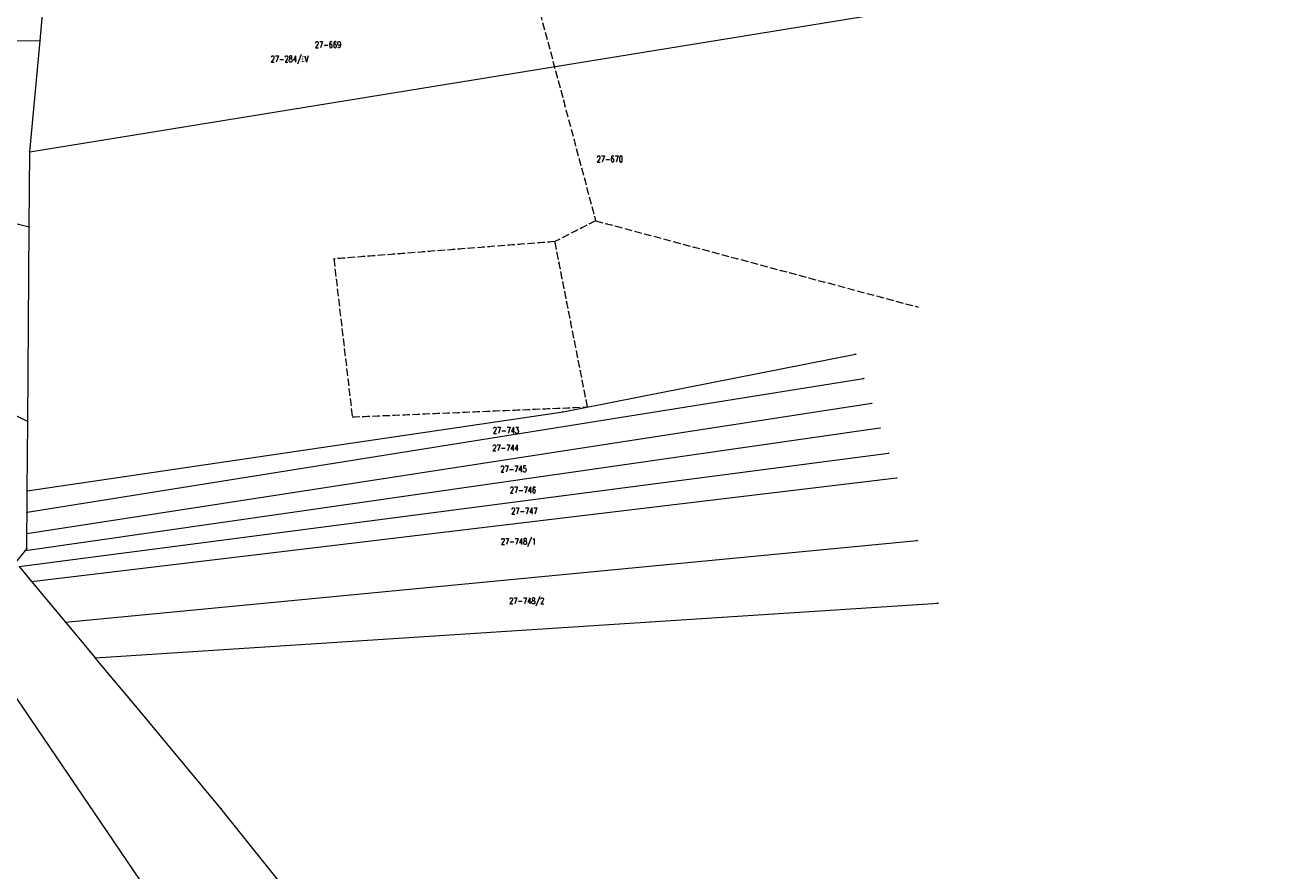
# Model space of a CAD drawing. Header units: metres. Extents: x 7542868 to 7543894, y 5828497 to 5830561.
# Tile 63 of 66: x 7543643 to 7543894, y 5830014 to 5830182. Entities that reach past the tile are written whole.
import ezdxf
from ezdxf.enums import TextEntityAlignment as Align

# ---------------------------------------------------------------- set-up
doc = ezdxf.new("R2010")
doc.units = ezdxf.units.M
for name, pattern in [('GDE', [0]), ('GUK', [2, 1.5, -0.5]), ('GUZ', [1, 0.5, -0.5])]:
    doc.linetypes.add(name, pattern=pattern)
doc.layers.get('0').update_dxf_attribs({"color": 250, "linetype": 'CONTINUOUS', "lineweight": 100})
for name, color, linetype, lineweight in [('Dzialki', 7, 'GDE', 18), ('Kontury', 3, 'GUK', 18), ('Numery_dzialek', 7, 'CONTINUOUS', 13), ('Numery_konturow', 3, 'CONTINUOUS', 13), ('Numery_uzytkow', 7, 'CONTINUOUS', 13), ('Punkty', 7, 'CONTINUOUS', 18), ('Uzytki', 7, 'GUZ', 18)]:
    doc.layers.add(name, color=color, linetype=linetype, lineweight=lineweight)
doc.styles.get("Standard").update_dxf_attribs({"font": 'Simplex.SHX', "width": 0.75})

# ---------------------------------------------------------------- blocks, each defined once
blk = doc.blocks.new('GRO')
at = {"linetype": 'CONTINUOUS'}
blk.add_circle((0, 0), 0.045, dxfattribs=at)

msp = doc.modelspace()

# ---------------------------------------------------------------- linework, layer by layer
at = {"layer": 'Dzialki'}
for p, q in [((7543644.38, 5830156.93), (7543894.43, 5830197.54)), ((7543646.46, 5830179.08), (7543646.96, 5830184.4)), ((7543490.89, 5830180.01), (7543646.46, 5830179.08)), ((7543490.89, 5830180.01), (7543644.27, 5830142)), ((7543490.89, 5830180.01), (7543643.99, 5830103.17)), ((7543644.38, 5830156.93), (7543646.46, 5830179.08)), ((7543644.27, 5830142), (7543644.38, 5830156.93)), ((7543643.99, 5830103.17), (7543644.27, 5830142)), ((7543750.81, 5830105.1), (7543809.17, 5830116.57)), ((7543643.85, 5830085.04), (7543810.77, 5830111.73)), ((7543643.82, 5830080.79), (7543812.41, 5830106.79)), ((7543643.88, 5830089.29), (7543750.81, 5830105.1)), ((7543643.52, 5830077.42), (7543814.04, 5830101.86)), ((7543643.88, 5830089.29), (7543643.99, 5830103.17)), ((7543642.29, 5830074.2), (7543815.71, 5830096.83)), ((7543644.75, 5830071.25), (7543817.34, 5830091.9)), ((7543643.85, 5830085.04), (7543643.88, 5830089.29)), ((7543643.82, 5830080.79), (7543643.85, 5830085.04)), ((7543643.8, 5830077.76), (7543643.82, 5830080.79)), ((7543651.54, 5830063.1), (7543821.48, 5830079.43)), ((7543641.58, 5830075.05), (7543643.52, 5830077.42)), ((7543643.52, 5830077.42), (7543643.8, 5830077.76)), ((7543642.29, 5830074.2), (7543644.75, 5830071.25)), ((7543644.75, 5830071.25), (7543651.54, 5830063.1)), ((7543657.46, 5830056.02), (7543825.62, 5830066.95)), ((7543651.54, 5830063.1), (7543657.46, 5830056.02)), ((7543633.96, 5830059.27), (7543740.87, 5829902.16)), ((7543661.24, 5830051.49), (7543657.46, 5830056.02)), ((7543664.53, 5830047.55), (7543661.24, 5830051.49)), ((7543682.54, 5830025.97), (7543664.53, 5830047.55)), ((7543728.99, 5829967.99), (7543682.54, 5830025.97))]:
    msp.add_line(p, q, dxfattribs=at)
at = {"layer": 'Kontury'}
for p, q in [((7543741.56, 5830202.04), (7543757.3, 5830143.18)), ((7543757.3, 5830143.18), (7543749.18, 5830139.02)), ((7543757.3, 5830143.18), (7543821.69, 5830125.95)), ((7543749.18, 5830139.02), (7543705.06, 5830135.57)), ((7543755.68, 5830106.05), (7543749.18, 5830139.02)), ((7543705.06, 5830135.57), (7543708.75, 5830104.06)), ((7543708.75, 5830104.06), (7543755.68, 5830106.05))]:
    msp.add_line(p, q, dxfattribs=at)
at = {"layer": 'Uzytki'}
for p, q in [((7543741.56, 5830202.04), (7543757.3, 5830143.18)), ((7543757.3, 5830143.18), (7543749.18, 5830139.02)), ((7543757.3, 5830143.18), (7543821.69, 5830125.95)), ((7543749.18, 5830139.02), (7543705.06, 5830135.57)), ((7543755.68, 5830106.05), (7543749.18, 5830139.02)), ((7543705.06, 5830135.57), (7543708.75, 5830104.06)), ((7543708.75, 5830104.06), (7543755.68, 5830106.05))]:
    msp.add_line(p, q, dxfattribs=at)

# ---------------------------------------------------------------- block references
at = {"layer": 'Punkty'}
for p in [(7543646.46, 5830179.08), (7543644.38, 5830156.93), (7543644.27, 5830142), (7543809.17, 5830116.57), (7543810.77, 5830111.73), (7543812.41, 5830106.79), (7543750.81, 5830105.1), (7543643.99, 5830103.17), (7543814.04, 5830101.86), (7543815.71, 5830096.83), (7543817.34, 5830091.9), (7543643.88, 5830089.29), (7543643.85, 5830085.04), (7543643.82, 5830080.79), (7543821.48, 5830079.43), (7543643.52, 5830077.42), (7543643.8, 5830077.76), (7543644.75, 5830071.25), (7543825.62, 5830066.95), (7543651.54, 5830063.1), (7543657.46, 5830056.02), (7543661.24, 5830051.49), (7543664.53, 5830047.55), (7543682.54, 5830025.97)]:
    msp.add_blockref('GRO', p, dxfattribs=at)

# ---------------------------------------------------------------- texts
at = {"layer": 'Numery_dzialek', "width": 0.7}
for s, p in [('27-669', (7543701.29, 5830178.9)), ('27-670', (7543757.5, 5830156.11)), ('27-743', (7543736.78, 5830102.02)), ('27-744', (7543736.69, 5830098.52)), ('27-745', (7543738.3, 5830094.32)), ('27-746', (7543740.17, 5830090.12)), ('27-747', (7543740.46, 5830085.91)), ('27-748/1', (7543738.4, 5830079.85)), ('27-748/2', (7543740.06, 5830068.01))]:
    msp.add_text(s, height=1.25, dxfattribs=at).set_placement(p, align=Align.TOP_LEFT)
at = {"layer": 'Numery_konturow', "width": 0.7}
msp.add_text('27-284/£V', height=1.25, dxfattribs=at).set_placement((7543692.45, 5830176.08), align=Align.TOP_LEFT)
at = {"layer": 'Numery_uzytkow', "width": 0.7}
msp.add_text('27-284/£', height=1.25, dxfattribs=at).set_placement((7543692.45, 5830176.08), align=Align.TOP_LEFT)

doc.saveas('drawing.dxf')
